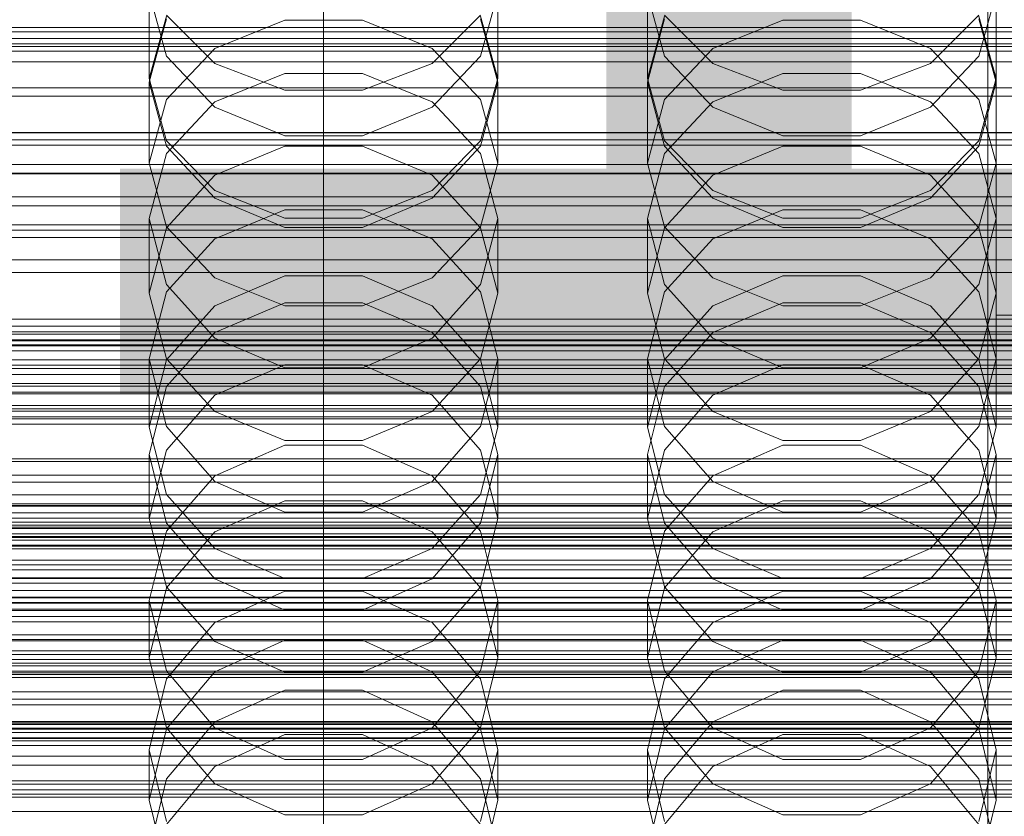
# Model space of a CAD drawing. Header units: millimetres. Extents: x -3490 to 61924, y -72580 to 6847.
# Tile 212 of 256: x 13 to 132, y -34151 to -34055. Entities that reach past the tile are written whole.
import ezdxf

# ---------------------------------------------------------------- set-up
doc = ezdxf.new("R2010")
doc.units = ezdxf.units.MM
for name, color, linetype, lineweight in [('COTAS_O', 1, 'Continuous', 0), ('COTAS_P', 1, 'Continuous', 0), ('frontal_briquetadora', 7, 'Continuous', 0), ('frontal_C01', 7, 'Continuous', 0), ('frontal_C02', 7, 'Continuous', 0), ('frontal_C03', 7, 'Continuous', 0), ('frontal_mezcladora', 7, 'Continuous', 0), ('frontal_secador', 7, 'Continuous', 0)]:
    doc.layers.add(name, color=color, linetype=linetype, lineweight=lineweight)
doc.dimstyles.new('R19_100', dxfattribs={"dimtxt": 250, "dimasz": 150, "dimexe": 150, "dimexo": 80, "dimgap": 100, "dimtad": 1, "dimtih": 1, "dimtoh": 1, "dimdsep": 46, "dimcen": 0.09, "dimadec": 0, "dimazin": 0, "dimtfac": 1, "dimtdec": 4, "dimtofl": 0, "dimtmove": 0, "dimatfit": 3, "dimfxl": 1, "dimtolj": 1, "dimtzin": 0, "dimarcsym": 0})

# ---------------------------------------------------------------- blocks, each defined once
blk = doc.blocks.new('DIM_R29_57')
at = {"layer": 'COTAS_O'}
for p, q in [((-1725, -33700), (-1575, -33655)), ((1725, -33700), (1575, -33655)), ((-1725, -34400), (-1725, -33700)), ((-1725, -33700), (1725, -33700)), ((-1725, -33700), (-1575, -33745)), ((1725, -33700), (1575, -33745)), ((1725, -34400), (1725, -33700))]:
    blk.add_line(p, q, dxfattribs=at)
blk.add_text('3450 O', height=250, dxfattribs=at).set_placement((0, -33600))
blk = doc.blocks.new('DIM_R29_58')
at = {"layer": 'COTAS_P'}
for p, q in [((-150, -32300), (550, -32300)), ((550, -32300), (505, -32450)), ((550, -34900), (550, -32300)), ((550, -32300), (595, -32450)), ((550, -34900), (505, -34750)), ((550, -34900), (595, -34750)), ((-150, -34900), (550, -34900))]:
    blk.add_line(p, q, dxfattribs=at)
blk.add_text('2600 P', height=250, rotation=90, dxfattribs=at).set_placement((450, -33600))
blk = doc.blocks.new('DIM_R29_60')
at = {"layer": 'COTAS_O'}
for p, q in [((-650, -33700), (50, -33700)), ((50, -33700), (5, -33850)), ((50, -34900), (50, -33700)), ((50, -33700), (95, -33850)), ((50, -34900), (5, -34750)), ((50, -34900), (95, -34750)), ((-650, -34900), (50, -34900))]:
    blk.add_line(p, q, dxfattribs=at)
blk.add_text('1200 O', height=250, rotation=90, dxfattribs=at).set_placement((-50, -34300))
blk = doc.blocks.new('DIM_R29_61')
at = {"layer": 'COTAS_O'}
for p, q in [((-650, -34200), (-500, -34155)), ((650, -34200), (500, -34155)), ((-650, -34900), (-650, -34200)), ((-650, -34200), (650, -34200)), ((-650, -34200), (-500, -34245)), ((650, -34200), (500, -34245)), ((650, -34900), (650, -34200))]:
    blk.add_line(p, q, dxfattribs=at)
blk.add_text('1300 O', height=250, dxfattribs=at).set_placement((0, -34100))

msp = doc.modelspace()

# ---------------------------------------------------------------- linework, layer by layer
at = {"layer": 'frontal_briquetadora'}
for p, q in [((31.08, -34059.324), (29, -34051.77)), ((29, -34062.014), (29, -34051.77)), ((71, -34051.77), (68.92, -34059.324)), ((71, -34062.014), (71, -34051.77)), ((91.08, -34059.324), (89, -34051.77)), ((89, -34062.014), (89, -34051.77)), ((131, -34051.77), (128.92, -34059.324)), ((131, -34062.014), (131, -34051.77)), ((31.08, -34054.522), (29, -34062.014)), ((31.08, -34054.4), (36.907, -34060.197)), ((63.093, -34060.197), (68.92, -34054.4)), ((71, -34062.014), (68.92, -34054.522)), ((91.08, -34054.522), (89, -34062.014)), ((91.08, -34054.4), (96.907, -34060.197)), ((123.093, -34060.197), (128.92, -34054.4)), ((131, -34062.014), (128.92, -34054.522)), ((31.08, -34054.842), (29, -34062.443)), ((36.907, -34058.398), (45.327, -34054.99)), ((45.327, -34054.99), (54.673, -34054.99)), ((54.673, -34054.99), (63.093, -34058.398)), ((71, -34062.443), (68.92, -34054.842)), ((91.08, -34054.842), (89, -34062.443)), ((96.907, -34058.398), (105.327, -34054.99)), ((105.327, -34054.99), (114.673, -34054.99)), ((114.673, -34054.99), (123.093, -34058.398)), ((131, -34062.443), (128.92, -34054.842)), ((-160, -34056.386), (200, -34056.386)), ((31.08, -34064.539), (36.907, -34058.398)), ((36.906, -34065.466), (31.08, -34059.324)), ((63.093, -34058.398), (68.92, -34064.539)), ((68.92, -34059.324), (63.094, -34065.466)), ((91.08, -34064.539), (96.907, -34058.398)), ((96.906, -34065.466), (91.08, -34059.324)), ((123.093, -34058.398), (128.92, -34064.539)), ((128.92, -34059.324), (123.094, -34065.466)), ((-160, -34060.009), (200, -34060.009)), ((36.907, -34060.197), (45.327, -34063.414)), ((54.673, -34063.414), (63.093, -34060.197)), ((96.907, -34060.197), (105.327, -34063.414)), ((114.673, -34063.414), (123.093, -34060.197)), ((45.326, -34061.412), (36.906, -34064.828)), ((54.674, -34061.412), (45.326, -34061.412)), ((63.094, -34064.828), (54.674, -34061.412)), ((105.326, -34061.412), (96.906, -34064.828)), ((114.674, -34061.412), (105.326, -34061.412)), ((123.094, -34064.828), (114.674, -34061.412)), ((29, -34062.014), (31.08, -34069.506)), ((29, -34072.197), (29, -34062.443)), ((29, -34062.443), (31.08, -34070.159)), ((68.92, -34069.506), (71, -34062.014)), ((68.92, -34070.159), (71, -34062.443)), ((71, -34072.197), (71, -34062.443)), ((89, -34062.014), (91.08, -34069.506)), ((89, -34072.197), (89, -34062.443)), ((89, -34062.443), (91.08, -34070.159)), ((128.92, -34069.506), (131, -34062.014)), ((128.92, -34070.159), (131, -34062.443)), ((131, -34072.197), (131, -34062.443)), ((-160, -34064.151), (200, -34064.151)), ((45.327, -34063.414), (54.673, -34063.414)), ((105.327, -34063.414), (114.673, -34063.414)), ((29, -34072.197), (31.08, -34064.539)), ((36.906, -34064.828), (31.08, -34071.036)), ((68.92, -34071.036), (63.094, -34064.828)), ((68.92, -34064.539), (71, -34072.197)), ((89, -34072.197), (91.08, -34064.539)), ((96.906, -34064.828), (91.08, -34071.036)), ((128.92, -34071.036), (123.094, -34064.828)), ((128.92, -34064.539), (131, -34072.197)), ((45.326, -34068.909), (36.906, -34065.466)), ((63.094, -34065.466), (54.674, -34068.909)), ((105.326, -34068.909), (96.906, -34065.466)), ((123.094, -34065.466), (114.674, -34068.909)), ((-160, -34068.567), (200, -34068.567)), ((54.674, -34068.909), (45.326, -34068.909)), ((114.674, -34068.909), (105.326, -34068.909)), ((31.08, -34069.506), (36.907, -34075.515)), ((31.08, -34070.159), (36.906, -34076.428)), ((36.907, -34073.656), (45.327, -34070.144)), ((45.327, -34070.144), (54.673, -34070.144)), ((54.673, -34070.144), (63.093, -34073.656)), ((63.093, -34075.515), (68.92, -34069.506)), ((63.094, -34076.428), (68.92, -34070.159)), ((91.08, -34069.506), (96.907, -34075.515)), ((91.08, -34070.159), (96.906, -34076.428)), ((96.907, -34073.656), (105.327, -34070.144)), ((105.327, -34070.144), (114.673, -34070.144)), ((114.673, -34070.144), (123.093, -34073.656)), ((123.093, -34075.515), (128.92, -34069.506)), ((123.094, -34076.428), (128.92, -34070.159)), ((31.08, -34071.036), (29, -34078.875)), ((71, -34078.875), (68.92, -34071.036)), ((91.08, -34071.036), (89, -34078.875)), ((131, -34078.875), (128.92, -34071.036)), ((31.08, -34079.855), (29, -34072.197)), ((71, -34072.197), (68.92, -34079.855)), ((91.08, -34079.855), (89, -34072.197)), ((131, -34072.197), (128.92, -34079.855)), ((31.08, -34079.984), (36.907, -34073.656)), ((63.093, -34073.656), (68.92, -34079.984)), ((91.08, -34079.984), (96.907, -34073.656)), ((123.093, -34073.656), (128.92, -34079.984)), ((36.907, -34075.515), (45.327, -34078.849)), ((54.673, -34078.849), (63.093, -34075.515)), ((96.907, -34075.515), (105.327, -34078.849)), ((114.673, -34078.849), (123.093, -34075.515)), ((36.906, -34076.428), (45.326, -34079.94)), ((54.674, -34079.94), (63.094, -34076.428)), ((96.906, -34076.428), (105.326, -34079.94)), ((114.674, -34079.94), (123.094, -34076.428)), ((36.906, -34081.332), (45.326, -34077.812)), ((45.326, -34077.812), (54.674, -34077.812)), ((54.674, -34077.812), (63.094, -34081.332)), ((96.906, -34081.332), (105.326, -34077.812)), ((105.326, -34077.812), (114.674, -34077.812)), ((114.674, -34077.812), (123.094, -34081.332)), ((31.08, -34086.819), (29, -34078.875)), ((29, -34087.875), (29, -34078.875)), ((45.327, -34078.849), (54.673, -34078.849)), ((71, -34078.875), (68.92, -34086.82)), ((71, -34087.875), (71, -34078.875)), ((91.08, -34086.819), (89, -34078.875)), ((89, -34087.875), (89, -34078.875)), ((105.327, -34078.849), (114.673, -34078.849)), ((131, -34078.875), (128.92, -34086.82)), ((131, -34087.875), (131, -34078.875)), ((29, -34087.875), (31.08, -34079.984)), ((36.907, -34085.996), (31.08, -34079.855)), ((45.326, -34079.94), (54.674, -34079.94)), ((68.92, -34079.855), (63.093, -34085.996)), ((68.92, -34079.984), (71, -34087.875)), ((89, -34087.875), (91.08, -34079.984)), ((96.907, -34085.996), (91.08, -34079.855)), ((105.326, -34079.94), (114.674, -34079.94)), ((128.92, -34079.855), (123.093, -34085.996)), ((128.92, -34079.984), (131, -34087.875)), ((31.08, -34087.722), (36.906, -34081.332)), ((63.094, -34081.332), (68.92, -34087.722)), ((91.08, -34087.722), (96.906, -34081.332)), ((123.094, -34081.332), (128.92, -34087.722)), ((45.327, -34085.792), (36.907, -34089.399)), ((45.327, -34089.404), (36.907, -34085.996)), ((54.673, -34085.792), (45.327, -34085.792)), ((63.093, -34089.399), (54.673, -34085.792)), ((63.093, -34085.996), (54.673, -34089.404)), ((105.327, -34085.792), (96.907, -34089.399)), ((105.327, -34089.404), (96.907, -34085.996)), ((114.673, -34085.792), (105.327, -34085.792)), ((123.093, -34089.399), (114.673, -34085.792)), ((123.093, -34085.996), (114.673, -34089.404)), ((29, -34095.779), (31.08, -34087.722)), ((29, -34087.875), (31.08, -34095.766)), ((36.906, -34093.266), (31.08, -34086.819)), ((68.92, -34086.82), (63.094, -34093.266)), ((68.92, -34087.722), (71, -34095.779)), ((68.92, -34095.766), (71, -34087.875)), ((89, -34095.779), (91.08, -34087.722)), ((89, -34087.875), (91.08, -34095.766)), ((96.906, -34093.266), (91.08, -34086.819)), ((128.92, -34086.82), (123.094, -34093.266)), ((128.92, -34087.722), (131, -34095.779)), ((128.92, -34095.766), (131, -34087.875)), ((45.326, -34089.012), (36.906, -34092.596)), ((54.674, -34089.012), (45.326, -34089.012)), ((63.094, -34092.596), (54.674, -34089.012)), ((105.326, -34089.012), (96.906, -34092.596)), ((114.674, -34089.012), (105.326, -34089.012)), ((123.094, -34092.596), (114.674, -34089.012)), ((36.907, -34089.399), (31.08, -34095.899)), ((54.673, -34089.404), (45.327, -34089.404)), ((68.92, -34095.899), (63.093, -34089.399)), ((96.907, -34089.399), (91.08, -34095.899)), ((114.673, -34089.404), (105.327, -34089.404)), ((128.92, -34095.899), (123.093, -34089.399)), ((36.906, -34092.596), (31.08, -34099.099)), ((68.92, -34099.099), (63.094, -34092.596)), ((96.906, -34092.596), (91.08, -34099.099)), ((128.92, -34099.099), (123.094, -34092.596)), ((45.326, -34096.873), (36.906, -34093.266)), ((63.094, -34093.266), (54.674, -34096.873)), ((105.326, -34096.873), (96.906, -34093.266)), ((123.094, -34093.266), (114.674, -34096.873)), ((31.08, -34103.933), (29, -34095.779)), ((29, -34104.004), (29, -34095.779)), ((31.08, -34095.899), (29, -34104.004)), ((31.08, -34095.766), (36.907, -34102.094)), ((63.093, -34102.094), (68.92, -34095.766)), ((71, -34095.779), (68.92, -34103.933)), ((71, -34104.004), (68.92, -34095.899)), ((71, -34104.004), (71, -34095.779)), ((91.08, -34103.933), (89, -34095.779)), ((89, -34104.004), (89, -34095.779)), ((91.08, -34095.899), (89, -34104.004)), ((91.08, -34095.766), (96.907, -34102.094)), ((123.093, -34102.094), (128.92, -34095.766)), ((131, -34095.779), (128.92, -34103.933)), ((131, -34104.004), (128.92, -34095.899)), ((131, -34104.004), (131, -34095.779)), ((36.907, -34100.145), (45.327, -34096.48)), ((54.674, -34096.873), (45.326, -34096.873)), ((45.327, -34096.48), (54.673, -34096.48)), ((54.673, -34096.48), (63.093, -34100.145)), ((96.907, -34100.145), (105.327, -34096.48)), ((114.674, -34096.873), (105.326, -34096.873)), ((105.327, -34096.48), (114.673, -34096.48)), ((114.673, -34096.48), (123.093, -34100.145)), ((31.08, -34099.099), (29, -34107.292)), ((71, -34107.292), (68.92, -34099.099)), ((91.08, -34099.099), (89, -34107.292)), ((131, -34107.292), (128.92, -34099.099)), ((200, -34100), (-160, -34100)), ((31.08, -34106.751), (36.907, -34100.145)), ((63.093, -34100.145), (68.92, -34106.751)), ((91.08, -34106.751), (96.907, -34100.145)), ((123.093, -34100.145), (128.92, -34106.751)), ((36.907, -34102.094), (45.327, -34105.606)), ((54.673, -34105.606), (63.093, -34102.094)), ((96.907, -34102.094), (105.327, -34105.606)), ((114.673, -34105.606), (123.093, -34102.094)), ((29, -34104.004), (31.08, -34112.109)), ((36.906, -34110.541), (31.08, -34103.933)), ((68.92, -34103.933), (63.094, -34110.541)), ((68.92, -34112.109), (71, -34104.004)), ((89, -34104.004), (91.08, -34112.109)), ((96.906, -34110.541), (91.08, -34103.933)), ((128.92, -34103.933), (123.094, -34110.541)), ((128.92, -34112.109), (131, -34104.004)), ((45.327, -34105.606), (54.673, -34105.606)), ((105.327, -34105.606), (114.673, -34105.606)), ((29, -34114.988), (31.08, -34106.751)), ((45.326, -34106.182), (36.906, -34109.855)), ((54.674, -34106.182), (45.326, -34106.182)), ((63.094, -34109.855), (54.674, -34106.182)), ((68.92, -34106.751), (71, -34114.988)), ((89, -34114.988), (91.08, -34106.751)), ((105.326, -34106.182), (96.906, -34109.855)), ((114.674, -34106.182), (105.326, -34106.182)), ((123.094, -34109.855), (114.674, -34106.182)), ((128.92, -34106.751), (131, -34114.988)), ((29, -34114.988), (29, -34107.292)), ((29, -34107.292), (31.08, -34115.574)), ((68.92, -34115.574), (71, -34107.292)), ((71, -34114.988), (71, -34107.292)), ((89, -34114.988), (89, -34107.292)), ((89, -34107.292), (91.08, -34115.574)), ((128.92, -34115.574), (131, -34107.292)), ((131, -34114.988), (131, -34107.292)), ((36.906, -34109.855), (31.08, -34116.514)), ((68.92, -34116.514), (63.094, -34109.855)), ((96.906, -34109.855), (91.08, -34116.514)), ((128.92, -34116.514), (123.094, -34109.855)), ((45.326, -34114.235), (36.906, -34110.541)), ((63.094, -34110.541), (54.674, -34114.235)), ((105.326, -34114.235), (96.906, -34110.541)), ((123.094, -34110.541), (114.674, -34114.235)), ((31.08, -34112.109), (36.907, -34118.608)), ((36.907, -34116.612), (45.327, -34112.866)), ((45.327, -34112.866), (54.673, -34112.866)), ((54.673, -34112.866), (63.093, -34116.612)), ((63.093, -34118.608), (68.92, -34112.109)), ((91.08, -34112.109), (96.907, -34118.608)), ((96.907, -34116.612), (105.327, -34112.866)), ((105.327, -34112.866), (114.673, -34112.866)), ((114.673, -34112.866), (123.093, -34116.612)), ((123.093, -34118.608), (128.92, -34112.109)), ((31.08, -34123.224), (29, -34114.988)), ((54.674, -34114.235), (45.326, -34114.235)), ((71, -34114.988), (68.92, -34123.224)), ((91.08, -34123.224), (89, -34114.988)), ((114.674, -34114.235), (105.326, -34114.235)), ((131, -34114.988), (128.92, -34123.224)), ((31.08, -34115.574), (36.906, -34122.28)), ((63.094, -34122.28), (68.92, -34115.574)), ((91.08, -34115.574), (96.906, -34122.28)), ((123.094, -34122.28), (128.92, -34115.574)), ((31.08, -34116.514), (29, -34124.892)), ((31.08, -34123.363), (36.907, -34116.612)), ((63.093, -34116.612), (68.92, -34123.363)), ((71, -34124.892), (68.92, -34116.514)), ((91.08, -34116.514), (89, -34124.892)), ((91.08, -34123.363), (96.907, -34116.612)), ((123.093, -34116.612), (128.92, -34123.363)), ((131, -34124.892), (128.92, -34116.514)), ((36.907, -34118.608), (45.327, -34122.215)), ((54.673, -34122.215), (63.093, -34118.608)), ((96.907, -34118.608), (105.327, -34122.215)), ((114.673, -34122.215), (123.093, -34118.608)), ((36.906, -34122.28), (45.326, -34126.028)), ((45.327, -34122.215), (54.673, -34122.215)), ((54.674, -34126.028), (63.094, -34122.28)), ((96.906, -34122.28), (105.326, -34126.028)), ((105.327, -34122.215), (114.673, -34122.215)), ((114.674, -34126.028), (123.094, -34122.28)), ((29, -34131.781), (31.08, -34123.363)), ((36.907, -34129.83), (31.08, -34123.224)), ((68.92, -34123.224), (63.093, -34129.83)), ((68.92, -34123.363), (71, -34131.781)), ((89, -34131.781), (91.08, -34123.363)), ((96.907, -34129.83), (91.08, -34123.224)), ((128.92, -34123.224), (123.093, -34129.83)), ((128.92, -34123.363), (131, -34131.781)), ((36.906, -34127.512), (45.326, -34123.759)), ((45.326, -34123.759), (54.674, -34123.759)), ((54.674, -34123.759), (63.094, -34127.512)), ((96.906, -34127.512), (105.326, -34123.759)), ((105.326, -34123.759), (114.674, -34123.759)), ((114.674, -34123.759), (123.094, -34127.512)), ((31.08, -34133.352), (29, -34124.892)), ((29, -34131.781), (29, -34124.892)), ((71, -34124.892), (68.92, -34133.352)), ((71, -34131.781), (71, -34124.892)), ((91.08, -34133.352), (89, -34124.892)), ((89, -34131.781), (89, -34124.892)), ((131, -34124.892), (128.92, -34133.352)), ((131, -34131.781), (131, -34124.892)), ((45.326, -34126.028), (54.674, -34126.028)), ((105.326, -34126.028), (114.674, -34126.028)), ((31.08, -34134.311), (36.906, -34127.512)), ((63.094, -34127.512), (68.92, -34134.311)), ((91.08, -34134.311), (96.906, -34127.512)), ((123.094, -34127.512), (128.92, -34134.311)), ((45.327, -34129.642), (36.907, -34133.46)), ((45.327, -34133.495), (36.907, -34129.83)), ((54.673, -34129.642), (45.327, -34129.642)), ((63.093, -34133.46), (54.673, -34129.642)), ((63.093, -34129.83), (54.673, -34133.495)), ((105.327, -34129.642), (96.907, -34133.46)), ((105.327, -34133.495), (96.907, -34129.83)), ((114.673, -34129.642), (105.327, -34129.642)), ((123.093, -34133.46), (114.673, -34129.642)), ((123.093, -34129.83), (114.673, -34133.495)), ((29, -34131.781), (31.08, -34140.199)), ((68.92, -34140.199), (71, -34131.781)), ((89, -34131.781), (91.08, -34140.199)), ((128.92, -34140.199), (131, -34131.781)), ((36.906, -34140.193), (31.08, -34133.352)), ((36.907, -34133.46), (31.08, -34140.34)), ((54.673, -34133.495), (45.327, -34133.495)), ((68.92, -34140.34), (63.093, -34133.46)), ((68.92, -34133.352), (63.094, -34140.193)), ((96.906, -34140.193), (91.08, -34133.352)), ((96.907, -34133.46), (91.08, -34140.34)), ((114.673, -34133.495), (105.327, -34133.495)), ((128.92, -34140.34), (123.093, -34133.46)), ((128.92, -34133.352), (123.094, -34140.193)), ((29, -34142.855), (31.08, -34134.311)), ((68.92, -34134.311), (71, -34142.855)), ((89, -34142.855), (91.08, -34134.311)), ((128.92, -34134.311), (131, -34142.855)), ((45.326, -34135.681), (36.906, -34139.483)), ((54.674, -34135.681), (45.326, -34135.681)), ((63.094, -34139.483), (54.674, -34135.681)), ((105.326, -34135.681), (96.906, -34139.483)), ((114.674, -34135.681), (105.326, -34135.681)), ((123.094, -34139.483), (114.674, -34135.681)), ((-160, -34139.431), (200, -34139.431)), ((200, -34139.536), (-160, -34139.536)), ((36.906, -34139.483), (31.08, -34146.366)), ((68.92, -34146.366), (63.094, -34139.483)), ((96.906, -34139.483), (91.08, -34146.366)), ((128.92, -34146.366), (123.094, -34139.483)), ((-160, -34140.25), (200, -34140.25)), ((200, -34140.35), (-160, -34140.35)), ((31.08, -34140.34), (29, -34148.919)), ((31.08, -34140.199), (36.907, -34146.949)), ((45.326, -34144.012), (36.906, -34140.193)), ((36.907, -34144.884), (45.327, -34141.024)), ((45.327, -34141.024), (54.673, -34141.024)), ((54.673, -34141.024), (63.093, -34144.884)), ((63.094, -34140.193), (54.674, -34144.012)), ((63.093, -34146.949), (68.92, -34140.199)), ((71, -34148.919), (68.92, -34140.34)), ((91.08, -34140.34), (89, -34148.919)), ((91.08, -34140.199), (96.907, -34146.949)), ((105.326, -34144.012), (96.906, -34140.193)), ((96.907, -34144.884), (105.327, -34141.024)), ((105.327, -34141.024), (114.673, -34141.024)), ((114.673, -34141.024), (123.093, -34144.884)), ((123.094, -34140.193), (114.674, -34144.012)), ((123.093, -34146.949), (128.92, -34140.199)), ((131, -34148.919), (128.92, -34140.34)), ((-160, -34141.394), (200, -34141.394)), ((200, -34141.489), (-160, -34141.489)), ((31.08, -34151.47), (29, -34142.855)), ((29, -34148.919), (29, -34142.855)), ((71, -34142.855), (68.92, -34151.47)), ((71, -34148.919), (71, -34142.855)), ((91.08, -34151.47), (89, -34142.855)), ((89, -34148.919), (89, -34142.855)), ((131, -34142.855), (128.92, -34151.47)), ((131, -34148.919), (131, -34142.855)), ((31.08, -34151.841), (36.907, -34144.884)), ((54.674, -34144.012), (45.326, -34144.012)), ((63.093, -34144.884), (68.92, -34151.841)), ((91.08, -34151.841), (96.907, -34144.884)), ((114.674, -34144.012), (105.326, -34144.012)), ((123.093, -34144.884), (128.92, -34151.841)), ((31.08, -34146.366), (29, -34155.01)), ((36.907, -34146.949), (45.327, -34150.696)), ((54.673, -34150.696), (63.093, -34146.949)), ((71, -34155.01), (68.92, -34146.366)), ((91.08, -34146.366), (89, -34155.01)), ((96.907, -34146.949), (105.327, -34150.696)), ((114.673, -34150.696), (123.093, -34146.949)), ((131, -34155.01), (128.92, -34146.366)), ((29, -34148.919), (31.08, -34157.498)), ((68.92, -34157.498), (71, -34148.919)), ((89, -34148.919), (91.08, -34157.498)), ((128.92, -34157.498), (131, -34148.919)), ((45.327, -34150.696), (54.673, -34150.696)), ((105.327, -34150.696), (114.673, -34150.696))]:
    msp.add_line(p, q, dxfattribs=at)
at = {"layer": 'frontal_C01'}
for p, q in [((130, -34257.579), (130, -33994.965)), ((130, -34000.746), (130, -34263.359)), ((131, -34090.495), (131, -34044.657)), ((131, -34095.887), (131, -34050.05)), ((-450, -34058.168), (450, -34058.168)), ((-425, -34085.38), (425, -34085.38)), ((149, -34090.495), (131, -34090.495)), ((131, -34090.495), (131, -34095.887)), ((131, -34095.887), (149, -34095.887)), ((425, -34096.935), (-425, -34096.935)), ((425, -34099.076), (-425, -34099.076)), ((-425, -34110.632), (425, -34110.632))]:
    msp.add_line(p, q, dxfattribs=at)
at = {"layer": 'frontal_C02'}
for p, q in [((130, -34230.937), (130, -33940.443)), ((130, -33946.173), (130, -34236.667)), ((-425, -34055.88), (425, -34055.88))]:
    msp.add_line(p, q, dxfattribs=at)
at = {"layer": 'frontal_C03'}
for p, q in [((1250, -34057.175), (-1250, -34057.175)), ((1250, -34057.828), (-1250, -34057.828)), ((1250, -34058.71), (-1250, -34058.71)), ((1250, -34068.516), (-1250, -34068.516)), ((1250, -34069.398), (-1250, -34069.398)), ((1250, -34070.051), (-1250, -34070.051)), ((1250, -34072.358), (-1250, -34072.358)), ((-1250, -34073.416), (1250, -34073.416)), ((1250, -34076.268), (-1250, -34076.268)), ((1250, -34077.325), (-1250, -34077.325)), ((1250, -34079.633), (-1250, -34079.633)), ((1250, -34080.286), (-1250, -34080.286)), ((1250, -34081.167), (-1250, -34081.167)), ((1250, -34090.974), (-1250, -34090.974)), ((1250, -34091.855), (-1250, -34091.855)), ((1250, -34092.509), (-1250, -34092.509)), ((-1250, -34092.816), (1250, -34092.816)), ((-1250, -34093.614), (1250, -34093.614)), ((-1250, -34094.198), (1250, -34094.198)), ((1250, -34094.816), (-1250, -34094.816)), ((-1250, -34095.873), (1250, -34095.873)), ((-1250, -34096.536), (1250, -34096.536)), ((-1250, -34097.665), (1250, -34097.665)), ((1250, -34098.726), (-1250, -34098.726)), ((1250, -34099.783), (-1250, -34099.783)), ((-1250, -34101.385), (1250, -34101.385)), ((1250, -34102.09), (-1250, -34102.09)), ((1250, -34102.744), (-1250, -34102.744)), ((-1250, -34102.981), (1250, -34102.981)), ((1250, -34103.625), (-1250, -34103.625)), ((-1250, -34107.828), (1250, -34107.828)), ((-1250, -34109.784), (1250, -34109.784)), ((1250, -34113.431), (-1250, -34113.431)), ((1250, -34114.313), (-1250, -34114.313)), ((1250, -34114.966), (-1250, -34114.966)), ((-1268, -34115.802), (1268, -34115.802)), ((-1268, -34116.026), (1268, -34116.026)), ((-1268, -34116.191), (1268, -34116.191)), ((-1250, -34115.429), (1250, -34115.429)), ((-1268, -34116.848), (1268, -34116.848)), ((-1268, -34117.166), (1268, -34117.166)), ((1250, -34117.274), (-1250, -34117.274)), ((1250, -34117.61), (-1250, -34117.61)), ((-1268, -34118.212), (1268, -34118.212)), ((-1268, -34118.661), (1268, -34118.661)), ((-1250, -34118.331), (1250, -34118.331)), ((-1268, -34120.024), (1268, -34120.024)), ((-1268, -34120.574), (1268, -34120.574)), ((1250, -34121.183), (-1250, -34121.183)), ((-1268, -34122.162), (1268, -34122.162)), ((1250, -34122.24), (-1250, -34122.24)), ((1268, -34122.775), (-1268, -34122.775)), ((-1268, -34124.479), (1268, -34124.479)), ((-1250, -34123.667), (1250, -34123.667)), ((1250, -34124.548), (-1250, -34124.548)), ((-1268, -34125.114), (1268, -34125.114)), ((1250, -34125.201), (-1250, -34125.201)), ((-1250, -34125.925), (1250, -34125.925)), ((-1268, -34126.817), (1268, -34126.817)), ((1250, -34126.083), (-1250, -34126.083)), ((-1268, -34127.431), (1268, -34127.431)), ((-1268, -34129.018), (1268, -34129.018)), ((-1268, -34129.568), (1268, -34129.568)), ((-1268, -34130.932), (1268, -34130.932)), ((-1268, -34131.381), (1268, -34131.381)), ((-1268, -34132.427), (1268, -34132.427)), ((-1268, -34132.744), (1268, -34132.744)), ((-1250, -34131.983), (1250, -34131.983)), ((-1268, -34133.402), (1268, -34133.402)), ((-1268, -34133.566), (1268, -34133.566)), ((-1268, -34133.791), (1268, -34133.791)), ((-1250, -34134.164), (1250, -34134.164)), ((1250, -34135.889), (-1250, -34135.889)), ((1250, -34136.77), (-1250, -34136.77)), ((1250, -34137.424), (-1250, -34137.424)), ((1250, -34139.731), (-1250, -34139.731)), ((-1250, -34139.809), (1250, -34139.809)), ((-1250, -34140.789), (1250, -34140.789)), ((-1250, -34141.764), (1250, -34141.764)), ((1250, -34143.641), (-1250, -34143.641)), ((1250, -34144.698), (-1250, -34144.698)), ((-1250, -34146.611), (1250, -34146.611)), ((1250, -34147.006), (-1250, -34147.006)), ((1250, -34147.659), (-1250, -34147.659)), ((-1250, -34148.208), (1250, -34148.208)), ((1250, -34148.54), (-1250, -34148.54))]:
    msp.add_line(p, q, dxfattribs=at)
at = {"layer": 'frontal_mezcladora'}
msp.add_line((-260, -34060), (260, -34060), dxfattribs=at)
at = {"layer": 'frontal_secador'}
for p, q in [((1360, -34063.147), (-1360, -34063.147)), ((-1360, -34073.5), (1360, -34073.5)), ((-1250, -34073.5), (1250, -34073.5)), ((1360, -34083.853), (-1360, -34083.853)), ((1360, -34093.5), (-1360, -34093.5)), ((1250, -34094.076), (-1250, -34094.076)), ((1360, -34101.784), (-1360, -34101.784)), ((1360, -34108.141), (-1360, -34108.141)), ((1360, -34112.137), (-1360, -34112.137)), ((1360, -34113.5), (-1360, -34113.5)), ((1250, -34113.25), (-1250, -34113.25)), ((1250, -34129.715), (-1250, -34129.715)), ((1250, -34142.349), (-1250, -34142.349)), ((1250, -34150.291), (-1250, -34150.291))]:
    msp.add_line(p, q, dxfattribs=at)

# ---------------------------------------------------------------- dimensions: what is measured, and where the dimension line sits
at = {"layer": 'COTAS_O'}
for p1, p2, distance, picture, middle in [((-650, -34900), (-650, -33700), -700, 'DIM_R29_60', (50, -34300)), ((-1725, -34400), (1725, -34400), 700, 'DIM_R29_57', (0, -33700)), ((-650, -34900), (650, -34900), 700, 'DIM_R29_61', (0, -34200))]:
    dim = msp.add_aligned_dim(p1=p1, p2=p2, distance=distance, text='<> O', dimstyle='R19_100', dxfattribs=at)
    dim.commit()
    dim.dimension.update_dxf_attribs({"geometry": picture, "text_midpoint": middle})
at = {"layer": 'COTAS_P'}
dim = msp.add_aligned_dim(p1=(-150, -34900), p2=(-150, -32300), distance=-700, text='<> P', dimstyle='R19_100', dxfattribs=at)
dim.commit()
dim.dimension.update_dxf_attribs({"geometry": 'DIM_R29_58', "text_midpoint": (550, -33600)})

doc.saveas('drawing.dxf')
